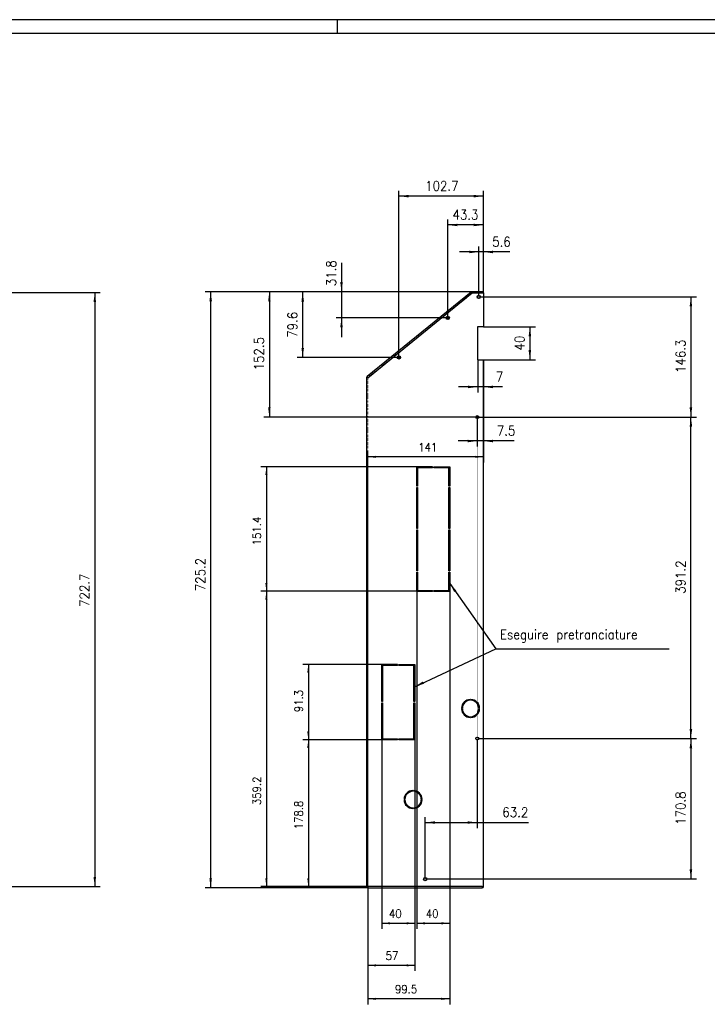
# Model space of a CAD drawing. Header units: inches. Extents: x -1375 to -186, y -85 to 756.
# Tile 9 of 20: x -932 to -681, y 396 to 756. Entities that reach past the tile are written whole.
import ezdxf

# ---------------------------------------------------------------- set-up
doc = ezdxf.new("R2010")
doc.units = ezdxf.units.IN
doc.linetypes.add('DOT_CENTER', pattern=[14, 12, -1, 0, -1])
doc.linetypes.add('DOTTED', pattern=[1, 0, -1])
doc.layers.add('1', color=7, linetype='Continuous')
doc.styles.add('CONVERTER_11', font='txt.shx', dxfattribs={"width": 0.9})
doc.dimstyles.new('ME10_DIM_256', dxfattribs={"dimtxt": 11.666667, "dimasz": 11.666667, "dimexe": 6.666667, "dimexo": 0, "dimgap": 6.666667, "dimtad": 1, "dimdec": 1, "dimdsep": 46, "dimtxsty": 'CONVERTER_11', "dimsah": 1, "dimcen": 0.09, "dimclrd": 2, "dimclre": 2, "dimclrt": 7, "dimadec": 0, "dimazin": 0, "dimtfac": 1, "dimtdec": 4, "dimtix": 1, "dimtmove": 0, "dimatfit": 3, "dimfxl": 1, "dimtolj": 1, "dimtzin": 0, "dimarcsym": 0})
doc.dimstyles.new('ME10_DIM_257', dxfattribs={"dimtxt": 11.666667, "dimasz": 11.666667, "dimexe": 6.666667, "dimexo": 0, "dimgap": 6.666667, "dimtad": 1, "dimdec": 1, "dimdsep": 46, "dimtxsty": 'CONVERTER_11', "dimsah": 1, "dimcen": 0.09, "dimclrd": 2, "dimclre": 2, "dimclrt": 7, "dimadec": 0, "dimazin": 0, "dimtfac": 1, "dimtdec": 4, "dimtix": 1, "dimtmove": 0, "dimatfit": 3, "dimfxl": 1, "dimtolj": 1, "dimtzin": 0, "dimarcsym": 0})
doc.dimstyles.new('ME10_DIM_258', dxfattribs={"dimtxt": 11.666667, "dimasz": 11.666667, "dimexe": 6.666667, "dimexo": 0, "dimgap": 6.666667, "dimtad": 1, "dimdec": 1, "dimdsep": 46, "dimtxsty": 'CONVERTER_11', "dimsah": 1, "dimcen": 0.09, "dimclrd": 2, "dimclre": 2, "dimclrt": 7, "dimadec": 0, "dimazin": 0, "dimtfac": 1, "dimtdec": 4, "dimtix": 1, "dimtmove": 0, "dimatfit": 3, "dimfxl": 1, "dimtolj": 1, "dimtzin": 0, "dimarcsym": 0})
doc.dimstyles.new('ME10_DIM_259', dxfattribs={"dimtxt": 11.666667, "dimasz": 11.666667, "dimexe": 6.666667, "dimexo": 0, "dimgap": 6.666667, "dimtad": 1, "dimdec": 1, "dimdsep": 46, "dimtxsty": 'CONVERTER_11', "dimsah": 1, "dimcen": 0.09, "dimclrd": 2, "dimclre": 2, "dimclrt": 7, "dimadec": 0, "dimazin": 0, "dimtfac": 1, "dimtdec": 4, "dimtix": 1, "dimtmove": 0, "dimatfit": 3, "dimfxl": 1, "dimtolj": 1, "dimtzin": 0, "dimarcsym": 0})
doc.dimstyles.new('ME10_DIM_260', dxfattribs={"dimtxt": 11.666667, "dimasz": 11.666667, "dimexe": 6.666667, "dimexo": 0, "dimgap": 6.666667, "dimtad": 1, "dimdec": 1, "dimdsep": 46, "dimtxsty": 'CONVERTER_11', "dimsah": 1, "dimcen": 0.09, "dimclrd": 2, "dimclre": 2, "dimclrt": 7, "dimadec": 0, "dimazin": 0, "dimtfac": 1, "dimtdec": 4, "dimtix": 1, "dimtmove": 0, "dimatfit": 3, "dimfxl": 1, "dimtolj": 1, "dimtzin": 0, "dimarcsym": 0})
doc.dimstyles.new('ME10_DIM_261', dxfattribs={"dimtxt": 11.666667, "dimasz": 11.666667, "dimexe": 6.666667, "dimexo": 0, "dimgap": 6.666667, "dimtad": 1, "dimdec": 1, "dimdsep": 46, "dimtxsty": 'CONVERTER_11', "dimsah": 1, "dimcen": 0.09, "dimclrd": 2, "dimclre": 2, "dimclrt": 7, "dimadec": 0, "dimazin": 0, "dimtfac": 1, "dimtdec": 4, "dimtix": 1, "dimtmove": 0, "dimatfit": 3, "dimfxl": 1, "dimtolj": 1, "dimtzin": 0, "dimarcsym": 0})
doc.dimstyles.new('ME10_DIM_262', dxfattribs={"dimtxt": 11.666667, "dimasz": 11.666667, "dimexe": 6.666667, "dimexo": 0, "dimgap": 6.666667, "dimtad": 1, "dimdec": 1, "dimdsep": 46, "dimtxsty": 'CONVERTER_11', "dimsah": 1, "dimcen": 0.09, "dimclrd": 2, "dimclre": 2, "dimclrt": 7, "dimadec": 0, "dimazin": 0, "dimtfac": 1, "dimtdec": 4, "dimtix": 1, "dimtmove": 0, "dimatfit": 3, "dimfxl": 1, "dimtolj": 1, "dimtzin": 0, "dimarcsym": 0})
doc.dimstyles.new('ME10_DIM_263', dxfattribs={"dimtxt": 11.666667, "dimasz": 11.666667, "dimexe": 6.666667, "dimexo": 0, "dimgap": 6.666667, "dimtad": 1, "dimdec": 1, "dimdsep": 46, "dimtxsty": 'CONVERTER_11', "dimsah": 1, "dimcen": 0.09, "dimclrd": 2, "dimclre": 2, "dimclrt": 7, "dimadec": 0, "dimazin": 0, "dimtfac": 1, "dimtdec": 4, "dimtix": 1, "dimtmove": 0, "dimatfit": 3, "dimfxl": 1, "dimtolj": 1, "dimtzin": 0, "dimarcsym": 0})
doc.dimstyles.new('ME10_DIM_264', dxfattribs={"dimtxt": 10, "dimasz": 10, "dimexe": 6.666667, "dimexo": 0, "dimgap": 6.666667, "dimtad": 1, "dimdec": 1, "dimdsep": 46, "dimtxsty": 'CONVERTER_11', "dimsah": 1, "dimcen": 0.09, "dimclrd": 2, "dimclre": 2, "dimclrt": 2, "dimadec": 0, "dimazin": 0, "dimtfac": 1, "dimtdec": 4, "dimtix": 1, "dimtmove": 0, "dimatfit": 3, "dimfxl": 1, "dimtolj": 1, "dimtzin": 0, "dimarcsym": 0})
doc.dimstyles.new('ME10_DIM_265', dxfattribs={"dimtxt": 10, "dimasz": 10, "dimexe": 6.666667, "dimexo": 0, "dimgap": 6.666667, "dimtad": 1, "dimdec": 1, "dimdsep": 46, "dimtxsty": 'CONVERTER_11', "dimsah": 1, "dimcen": 0.09, "dimclrd": 2, "dimclre": 2, "dimclrt": 2, "dimadec": 0, "dimazin": 0, "dimtfac": 1, "dimtdec": 4, "dimtix": 1, "dimtmove": 0, "dimatfit": 3, "dimfxl": 1, "dimtolj": 1, "dimtzin": 0, "dimarcsym": 0})
doc.dimstyles.new('ME10_DIM_266', dxfattribs={"dimtxt": 10, "dimasz": 10, "dimexe": 6.666667, "dimexo": 0, "dimgap": 6.666667, "dimtad": 1, "dimdec": 1, "dimdsep": 46, "dimtxsty": 'CONVERTER_11', "dimsah": 1, "dimcen": 0.09, "dimclrd": 2, "dimclre": 2, "dimclrt": 2, "dimadec": 0, "dimazin": 0, "dimtfac": 1, "dimtdec": 4, "dimtix": 1, "dimtmove": 0, "dimatfit": 3, "dimfxl": 1, "dimtolj": 1, "dimtzin": 0, "dimarcsym": 0})
doc.dimstyles.new('ME10_DIM_267', dxfattribs={"dimtxt": 10, "dimasz": 10, "dimexe": 6.666667, "dimexo": 0, "dimgap": 6.666667, "dimtad": 1, "dimdec": 1, "dimdsep": 46, "dimtxsty": 'CONVERTER_11', "dimsah": 1, "dimcen": 0.09, "dimclrd": 2, "dimclre": 2, "dimclrt": 2, "dimadec": 0, "dimazin": 0, "dimtfac": 1, "dimtdec": 4, "dimtix": 1, "dimtmove": 0, "dimatfit": 3, "dimfxl": 1, "dimtolj": 1, "dimtzin": 0, "dimarcsym": 0})
doc.dimstyles.new('ME10_DIM_268', dxfattribs={"dimtxt": 10, "dimasz": 10, "dimexe": 6.666667, "dimexo": 0, "dimgap": 6.666667, "dimtad": 1, "dimdec": 1, "dimdsep": 46, "dimtxsty": 'CONVERTER_11', "dimsah": 1, "dimcen": 0.09, "dimclrd": 2, "dimclre": 2, "dimclrt": 2, "dimadec": 0, "dimazin": 0, "dimtfac": 1, "dimtdec": 4, "dimtix": 1, "dimtmove": 0, "dimatfit": 3, "dimfxl": 1, "dimtolj": 1, "dimtzin": 0, "dimarcsym": 0})
doc.dimstyles.new('ME10_DIM_269', dxfattribs={"dimtxt": 10, "dimasz": 10, "dimexe": 6.666667, "dimexo": 0, "dimgap": 6.666667, "dimtad": 1, "dimdec": 1, "dimdsep": 46, "dimtxsty": 'CONVERTER_11', "dimsah": 1, "dimcen": 0.09, "dimclrd": 2, "dimclre": 2, "dimclrt": 2, "dimadec": 0, "dimazin": 0, "dimtfac": 1, "dimtdec": 4, "dimtix": 1, "dimtmove": 0, "dimatfit": 3, "dimfxl": 1, "dimtolj": 1, "dimtzin": 0, "dimarcsym": 0})
doc.dimstyles.new('ME10_DIM_270', dxfattribs={"dimtxt": 10, "dimasz": 10, "dimexe": 6.666667, "dimexo": 0, "dimgap": 6.666667, "dimtad": 1, "dimdec": 1, "dimdsep": 46, "dimtxsty": 'CONVERTER_11', "dimsah": 1, "dimcen": 0.09, "dimclrd": 2, "dimclre": 2, "dimclrt": 2, "dimadec": 0, "dimazin": 0, "dimtfac": 1, "dimtdec": 4, "dimtix": 1, "dimtmove": 0, "dimatfit": 3, "dimfxl": 1, "dimtolj": 1, "dimtzin": 0, "dimarcsym": 0})
doc.dimstyles.new('ME10_DIM_271', dxfattribs={"dimtxt": 10, "dimasz": 10, "dimexe": 6.666667, "dimexo": 0, "dimgap": 6.666667, "dimtad": 1, "dimdec": 1, "dimdsep": 46, "dimtxsty": 'CONVERTER_11', "dimsah": 1, "dimcen": 0.09, "dimclrd": 2, "dimclre": 2, "dimclrt": 2, "dimadec": 0, "dimazin": 0, "dimtfac": 1, "dimtdec": 4, "dimtix": 1, "dimtmove": 0, "dimatfit": 3, "dimfxl": 1, "dimtolj": 1, "dimtzin": 0, "dimarcsym": 0})
doc.dimstyles.new('ME10_DIM_272', dxfattribs={"dimtxt": 10, "dimasz": 10, "dimexe": 6.666667, "dimexo": 0, "dimgap": 6.666667, "dimtad": 1, "dimdec": 0, "dimdsep": 46, "dimtxsty": 'CONVERTER_11', "dimsah": 1, "dimcen": 0.09, "dimclrd": 2, "dimclre": 2, "dimclrt": 2, "dimadec": 0, "dimazin": 0, "dimtfac": 1, "dimtdec": 4, "dimtix": 1, "dimtmove": 0, "dimatfit": 3, "dimfxl": 1, "dimtolj": 1, "dimtzin": 0, "dimarcsym": 0})
doc.dimstyles.new('ME10_DIM_273', dxfattribs={"dimtxt": 11.666667, "dimasz": 11.666667, "dimexe": 6.666667, "dimexo": 0, "dimgap": 6.666667, "dimtad": 1, "dimdec": 1, "dimdsep": 46, "dimtxsty": 'CONVERTER_11', "dimsah": 1, "dimcen": 0.09, "dimclrd": 2, "dimclre": 2, "dimclrt": 7, "dimadec": 0, "dimazin": 0, "dimtfac": 1, "dimtdec": 4, "dimtix": 1, "dimtmove": 0, "dimatfit": 3, "dimfxl": 1, "dimtolj": 1, "dimtzin": 0, "dimarcsym": 0})
doc.dimstyles.new('ME10_DIM_274', dxfattribs={"dimtxt": 11.666667, "dimasz": 11.666667, "dimexe": 6.666667, "dimexo": 0, "dimgap": 6.666667, "dimtad": 1, "dimdec": 1, "dimdsep": 46, "dimtxsty": 'CONVERTER_11', "dimsah": 1, "dimcen": 0.09, "dimclrd": 2, "dimclre": 2, "dimclrt": 7, "dimadec": 0, "dimazin": 0, "dimtfac": 1, "dimtdec": 4, "dimtix": 1, "dimtmove": 0, "dimatfit": 3, "dimfxl": 1, "dimtolj": 1, "dimtzin": 0, "dimarcsym": 0})
doc.dimstyles.new('ME10_DIM_275', dxfattribs={"dimtxt": 11.666667, "dimasz": 11.666667, "dimexe": 6.666667, "dimexo": 0, "dimgap": 6.666667, "dimtad": 1, "dimdec": 1, "dimdsep": 46, "dimtxsty": 'CONVERTER_11', "dimsah": 1, "dimcen": 0.09, "dimclrd": 2, "dimclre": 2, "dimclrt": 7, "dimadec": 0, "dimazin": 0, "dimtfac": 1, "dimtdec": 4, "dimtix": 1, "dimtmove": 0, "dimatfit": 3, "dimfxl": 1, "dimtolj": 1, "dimtzin": 0, "dimarcsym": 0})
doc.dimstyles.new('ME10_DIM_276', dxfattribs={"dimtxt": 11.666667, "dimasz": 11.666667, "dimexe": 6.666667, "dimexo": 0, "dimgap": 6.666667, "dimtad": 1, "dimdec": 1, "dimdsep": 46, "dimtxsty": 'CONVERTER_11', "dimsah": 1, "dimcen": 0.09, "dimclrd": 2, "dimclre": 2, "dimclrt": 7, "dimadec": 0, "dimazin": 0, "dimtfac": 1, "dimtdec": 4, "dimtix": 1, "dimtmove": 0, "dimatfit": 3, "dimfxl": 1, "dimtolj": 1, "dimtzin": 0, "dimarcsym": 0})
doc.dimstyles.new('ME10_DIM_277', dxfattribs={"dimtxt": 11.666667, "dimasz": 11.666667, "dimexe": 6.666667, "dimexo": 0, "dimgap": 6.666667, "dimtad": 1, "dimdec": 1, "dimdsep": 46, "dimtxsty": 'CONVERTER_11', "dimsah": 1, "dimcen": 0.09, "dimclrd": 2, "dimclre": 2, "dimclrt": 7, "dimadec": 0, "dimazin": 0, "dimtfac": 1, "dimtdec": 4, "dimtix": 1, "dimtmove": 0, "dimatfit": 3, "dimfxl": 1, "dimtolj": 1, "dimtzin": 0, "dimarcsym": 0})
doc.dimstyles.new('ME10_DIM_278', dxfattribs={"dimtxt": 11.666667, "dimasz": 11.666667, "dimexe": 6.666667, "dimexo": 0, "dimgap": 6.666667, "dimtad": 1, "dimdec": 1, "dimdsep": 46, "dimtxsty": 'CONVERTER_11', "dimsah": 1, "dimcen": 0.09, "dimclrd": 2, "dimclre": 2, "dimclrt": 7, "dimadec": 0, "dimazin": 0, "dimtfac": 1, "dimtdec": 4, "dimtix": 1, "dimtmove": 0, "dimatfit": 3, "dimfxl": 1, "dimtolj": 1, "dimtzin": 0, "dimarcsym": 0})
doc.dimstyles.new('ME10_DIM_56', dxfattribs={"dimtxt": 11.666667, "dimasz": 11.666667, "dimexe": 6.666667, "dimexo": 0, "dimgap": 6.666667, "dimtad": 1, "dimdec": 1, "dimdsep": 46, "dimtxsty": 'CONVERTER_11', "dimsah": 1, "dimcen": 0.09, "dimclrd": 2, "dimclre": 2, "dimclrt": 7, "dimadec": 0, "dimazin": 0, "dimtfac": 1, "dimtdec": 4, "dimtix": 1, "dimtmove": 0, "dimatfit": 3, "dimfxl": 1, "dimtolj": 1, "dimtzin": 0, "dimarcsym": 0})
doc.dimstyles.get("Standard").update_dxf_attribs({"dimtxt": 0.18, "dimasz": 0.18, "dimexe": 0.18, "dimexo": 0.0625, "dimgap": 0.09, "dimtad": 0, "dimtih": 1, "dimtoh": 1, "dimdec": 4, "dimzin": 0, "dimdsep": 46, "dimtxsty": 'Standard', "dimcen": 0.09, "dimadec": 0, "dimazin": 0, "dimtfac": 1, "dimtdec": 4, "dimtofl": 0, "dimtmove": 0, "dimatfit": 3, "dimfxl": 1, "dimtolj": 1, "dimtzin": 0, "dimarcsym": 0})

# ---------------------------------------------------------------- blocks, each defined once
blk = doc.blocks.new('*D73')
at = {"layer": '1', "color": 2, "linetype": 'Continuous'}
for p, q in [((-3212.9, 2186.9), (-3009, 2186.9)), ((-3015.6, 2186.9), (-3015.6, 1464.2)), ((-3211, 1464.2), (-3009, 1464.2))]:
    blk.add_line(p, q, dxfattribs=at)
at = {"layer": '1', "color": 2}
for points in [[(-3014.1, 2175.2), (-3017.2, 2175.2), (-3015.6, 2186.9)], [(-3017.2, 1475.8), (-3014.1, 1475.8), (-3015.6, 1464.2)]]:
    blk.add_solid(points, dxfattribs=at)
at = {"layer": '1', "color": 7, "insert": (-3022.3, 1804.4), "char_height": 11.67, "attachment_point": 7, "rotation": 90, "line_spacing_factor": 0.60024, "style": 'CONVERTER_11'}
blk.add_mtext('722.7', dxfattribs=at)
blk = doc.blocks.new('213223A-27A_cassaforma__18', base_point=(-2685.1, 1462.7))
at = {"color": 7, "linetype": 'Continuous'}
for p, q in [((-2558, 2187.2), (-2684.6, 2084.7)), ((-2683.6, 2083.2), (-2556.6, 2186.4)), ((-2557.5, 2187.6), (-2558, 2187.2)), ((-2557.3, 2186.4), (-2558, 2187.2)), ((-2557.3, 2186.4), (-2556.9, 2186.8)), ((-2557, 2186.1), (-2557.3, 2186.4)), ((-2557, 2186.1), (-2557, 2186.1)), ((-2556.1, 2187.9), (-2556.6, 2187.9)), ((-2556.6, 2186.9), (-2556.1, 2186.9)), ((-2556.6, 2186.4), (-2556.1, 2186.4)), ((-2543.1, 2187.9), (-2556.1, 2187.9)), ((-2556.1, 2186.9), (-2556.1, 2187.9)), ((-2556.1, 2186.4), (-2556.1, 2186.9)), ((-2556.1, 2186.4), (-2543.1, 2186.4)), ((-2543.1, 2186.4), (-2543.1, 2187.9)), ((-2543.1, 2186.4), (-2543.1, 2145.1)), ((-2543.1, 2145.1), (-2550.1, 2145.1)), ((-2550.1, 2145.1), (-2550.1, 2105.1)), ((-2550.1, 2105.1), (-2543.1, 2105.1)), ((-2543.1, 1464.2), (-2543.1, 2105.1)), ((-2684, 2083.9), (-2684.6, 2084.7)), ((-2685.1, 2083.5), (-2685.1, 2083.2)), ((-2685.1, 2083.2), (-2685.1, 1464.2)), ((-2684.1, 2083.2), (-2685.1, 2083.2)), ((-2684.1, 2083.5), (-2684.1, 2083.2)), ((-2683.6, 2083.2), (-2684.1, 2083.2)), ((-2683.6, 2083.5), (-2684, 2083.9)), ((-2683.4, 2083.5), (-2683.6, 2083.5)), ((-2624.1, 1951.3), (-2624.1, 1974.8)), ((-2624.1, 1974.8), (-2604.9, 1974.8)), ((-2623.1, 1973.8), (-2623.1, 1951.3)), ((-2604.9, 1973.8), (-2623.1, 1973.8)), ((-2604.9, 1974.8), (-2604.9, 1973.8)), ((-2603.4, 1973.8), (-2603.4, 1974.8)), ((-2603.4, 1974.8), (-2584.1, 1974.8)), ((-2585.1, 1973.8), (-2603.4, 1973.8)), ((-2585.1, 1951.3), (-2585.1, 1973.8)), ((-2584.1, 1974.8), (-2584.1, 1951.3)), ((-2623.1, 1951.3), (-2624.1, 1951.3)), ((-2624.1, 1899.8), (-2624.1, 1949.8)), ((-2624.1, 1949.8), (-2623.1, 1949.8)), ((-2623.1, 1949.8), (-2623.1, 1899.8)), ((-2584.1, 1951.3), (-2585.1, 1951.3)), ((-2585.1, 1899.8), (-2585.1, 1949.8)), ((-2585.1, 1949.8), (-2584.1, 1949.8)), ((-2584.1, 1949.8), (-2584.1, 1899.8)), ((-2623.1, 1899.8), (-2624.1, 1899.8)), ((-2624.1, 1848.3), (-2624.1, 1898.3)), ((-2624.1, 1898.3), (-2623.1, 1898.3)), ((-2623.1, 1898.3), (-2623.1, 1848.3)), ((-2584.1, 1899.8), (-2585.1, 1899.8)), ((-2585.1, 1898.3), (-2584.1, 1898.3)), ((-2585.1, 1848.3), (-2585.1, 1898.3)), ((-2584.1, 1898.3), (-2584.1, 1848.3)), ((-2623.1, 1848.3), (-2624.1, 1848.3)), ((-2624.1, 1846.8), (-2623.1, 1846.8)), ((-2624.1, 1823.4), (-2624.1, 1846.8)), ((-2623.1, 1846.8), (-2623.1, 1824.4)), ((-2584.1, 1848.3), (-2585.1, 1848.3)), ((-2585.1, 1824.4), (-2585.1, 1846.8)), ((-2585.1, 1846.8), (-2584.1, 1846.8)), ((-2584.1, 1846.8), (-2584.1, 1823.4)), ((-2604.9, 1823.4), (-2624.1, 1823.4)), ((-2623.1, 1824.4), (-2604.9, 1824.4)), ((-2604.9, 1824.4), (-2604.9, 1823.4)), ((-2603.4, 1823.4), (-2603.4, 1824.4)), ((-2603.4, 1824.4), (-2585.1, 1824.4)), ((-2584.1, 1823.4), (-2603.4, 1823.4)), ((-2666.6, 1689.3), (-2666.6, 1734.3)), ((-2666.6, 1734.3), (-2647.4, 1734.3)), ((-2647.4, 1733.3), (-2665.6, 1733.3)), ((-2665.6, 1733.3), (-2665.6, 1689.3)), ((-2647.4, 1734.3), (-2647.4, 1733.3)), ((-2645.9, 1733.3), (-2645.9, 1734.3)), ((-2645.9, 1734.3), (-2626.6, 1734.3)), ((-2627.6, 1733.3), (-2645.9, 1733.3)), ((-2627.6, 1689.3), (-2627.6, 1733.3)), ((-2626.6, 1734.3), (-2626.6, 1689.3)), ((-2665.6, 1689.3), (-2666.6, 1689.3)), ((-2626.6, 1689.3), (-2627.6, 1689.3)), ((-2559.2, 1691.9), (-2559.2, 1690.9)), ((-2558.2, 1690.9), (-2558.2, 1691.9)), ((-2666.6, 1687.8), (-2665.6, 1687.8)), ((-2666.6, 1642.9), (-2666.6, 1687.8)), ((-2665.6, 1687.8), (-2665.6, 1643.9)), ((-2627.6, 1643.9), (-2627.6, 1687.8)), ((-2627.6, 1687.8), (-2626.6, 1687.8)), ((-2626.6, 1687.8), (-2626.6, 1642.9)), ((-2568.7, 1681.4), (-2569.7, 1681.4)), ((-2569.7, 1680.4), (-2568.7, 1680.4)), ((-2547.7, 1681.4), (-2548.7, 1681.4)), ((-2548.7, 1680.4), (-2547.7, 1680.4)), ((-2559.2, 1671), (-2559.2, 1670)), ((-2558.2, 1670), (-2558.2, 1671)), ((-2647.4, 1642.9), (-2666.6, 1642.9)), ((-2665.6, 1643.9), (-2647.4, 1643.9)), ((-2647.4, 1643.9), (-2647.4, 1642.9)), ((-2645.9, 1642.9), (-2645.9, 1643.9)), ((-2645.9, 1643.9), (-2627.6, 1643.9)), ((-2626.6, 1642.9), (-2645.9, 1642.9)), ((-2638.6, 1570.6), (-2639.6, 1570.6)), ((-2639.6, 1569.6), (-2638.6, 1569.6)), ((-2629.1, 1581.1), (-2629.1, 1580.1)), ((-2628.1, 1580.1), (-2628.1, 1581.1)), ((-2617.7, 1570.6), (-2618.7, 1570.6)), ((-2618.7, 1569.6), (-2617.7, 1569.6)), ((-2629.1, 1560.1), (-2629.1, 1559.1)), ((-2628.1, 1559.1), (-2628.1, 1560.1)), ((-2685.1, 1464.2), (-2684.1, 1464.2)), ((-2684.1, 1464.2), (-2683.6, 1464.2)), ((-2544.6, 1464.2), (-2683.6, 1464.2)), ((-2683.6, 1464.2), (-2683.6, 1463.7)), ((-2683.6, 1463.7), (-2683.6, 1462.7)), ((-2683.6, 1462.7), (-2544.6, 1462.7)), ((-2544.6, 1464.2), (-2544.6, 1463.7)), ((-2544.6, 1464.2), (-2544.1, 1464.2)), ((-2544.6, 1463.7), (-2544.6, 1462.7)), ((-2544.1, 1464.2), (-2543.1, 1464.2))]:
    blk.add_line(p, q, dxfattribs=at)
at = {"color": 3, "linetype": 'DOTTED'}
for p, q in [((-2683.6, 2083.5), (-2557, 2186.1)), ((-2683.6, 1464.2), (-2683.6, 2083.2))]:
    blk.add_line(p, q, dxfattribs=at)
at = {"color": 7, "linetype": 'Continuous'}
for centre, radius in [((-2548.8, 2181.6), 2), ((-2548.8, 2181.6), 1.75), ((-2586.4, 2156.1), 2), ((-2586.4, 2156.1), 1.75), ((-2645.9, 2108), 2), ((-2645.9, 2108), 1.75), ((-2550.6, 2035.4), 1.75), ((-2550.6, 1644.2), 1.75), ((-2613.8, 1473.4), 2), ((-2613.8, 1473.4), 1.75)]:
    blk.add_circle(centre, radius, dxfattribs=at)
for centre, radius, start, end in [((-2556.6, 2186.4), 1.5, 90.0306, 129.0037), ((-2556.6, 2186.4), 0.5, 90, 129.0037), ((-2683.6, 2083.5), 1.5, 129.0037, 180), ((-2683.6, 2083.5), 0.5, 129.0037, 180), ((-2558.7, 1680.9), 11, 92.6053, 177.3947), ((-2558.7, 1680.9), 10, 92.866, 177.134), ((-2558.7, 1680.9), 11, 2.6053, 87.3947), ((-2558.7, 1680.9), 10, 2.866, 87.134), ((-2558.7, 1680.9), 11, 182.6053, 267.3947), ((-2558.7, 1680.9), 10, 182.866, 267.134), ((-2558.7, 1680.9), 11, 272.6053, 357.3947), ((-2558.7, 1680.9), 10, 272.866, 357.134), ((-2628.6, 1570.1), 11, 92.6053, 177.3947), ((-2628.6, 1570.1), 11, 182.6053, 267.3947), ((-2628.6, 1570.1), 10, 92.866, 177.134), ((-2628.6, 1570.1), 10, 182.866, 267.134), ((-2628.6, 1570.1), 11, 2.6053, 87.3947), ((-2628.6, 1570.1), 10, 2.866, 87.134), ((-2628.6, 1570.1), 11, 272.6053, 357.3947), ((-2628.6, 1570.1), 10, 272.866, 357.134), ((-2683.6, 1464.2), 1.5, 180, 270), ((-2683.6, 1464.2), 0.5, 180, 270), ((-2544.6, 1464.2), 1.5, 270, 360), ((-2544.6, 1464.2), 0.5, 270, 0)]:
    blk.add_arc(centre, radius, start, end, dxfattribs=at)
at = {"layer": '1', "color": 30, "linetype": 'DOT_CENTER', "const_width": 0.25}
for points in [[(-2546.6, 2181.6), (-2551, 2181.6)], [(-2548.8, 2183.8), (-2548.8, 2179.4)], [(-2584.2, 2156.1), (-2588.6, 2156.1)], [(-2586.4, 2158.3), (-2586.4, 2153.9)], [(-2645.9, 2110.2), (-2645.9, 2105.8)], [(-2643.7, 2108), (-2648.1, 2108)], [(-2550.6, 2037.3), (-2550.6, 1646.1)], [(-2548.7, 2035.4), (-2552.6, 2035.4)], [(-2548.7, 1644.2), (-2552.6, 1644.2)], [(-2550.6, 1646.1), (-2550.6, 1642.2)], [(-2611.6, 1473.4), (-2616, 1473.4)], [(-2613.8, 1475.6), (-2613.8, 1471.2)]]:
    blk.add_lwpolyline(points, dxfattribs=at)
blk = doc.blocks.new('*D283')
at = {"layer": '1', "color": 2, "linetype": 'Continuous'}
for p, q in [((-2556.1, 2187.9), (-2881.4, 2187.9)), ((-2874.8, 2187.9), (-2874.8, 1462.7)), ((-2683.6, 1462.7), (-2881.4, 1462.7))]:
    blk.add_line(p, q, dxfattribs=at)
at = {"layer": '1', "color": 2}
for points in [[(-2873.2, 2176.2), (-2876.3, 2176.2), (-2874.8, 2187.9)], [(-2876.3, 1474.3), (-2873.2, 1474.3), (-2874.8, 1462.7)]]:
    blk.add_solid(points, dxfattribs=at)
at = {"layer": '1', "color": 7, "insert": (-2881.4, 1823.5), "char_height": 11.67, "attachment_point": 7, "rotation": 90, "line_spacing_factor": 0.60024, "style": 'CONVERTER_11'}
blk.add_mtext('725.2', dxfattribs=at)
blk = doc.blocks.new('*D284')
at = {"layer": '1', "color": 2, "linetype": 'Continuous'}
for p, q in [((-2557.5, 2187.6), (-2769.5, 2187.6)), ((-2762.9, 2187.6), (-2762.9, 2108)), ((-2643.7, 2108), (-2769.5, 2108))]:
    blk.add_line(p, q, dxfattribs=at)
at = {"layer": '1', "color": 2}
for points in [[(-2761.3, 2175.9), (-2764.4, 2175.9), (-2762.9, 2187.6)], [(-2764.4, 2119.6), (-2761.3, 2119.6), (-2762.9, 2108)]]:
    blk.add_solid(points, dxfattribs=at)
at = {"layer": '1', "color": 7, "insert": (-2769.5, 2131.9), "char_height": 11.67, "attachment_point": 7, "rotation": 90, "line_spacing_factor": 0.60024, "style": 'CONVERTER_11'}
blk.add_mtext('79.6', dxfattribs=at)
blk = doc.blocks.new('*D285')
at = {"layer": '1', "color": 2, "linetype": 'Continuous'}
for p, q in [((-2546.6, 2181.6), (-2284.2, 2181.6)), ((-2290.9, 2181.6), (-2290.9, 2035.4)), ((-2552.4, 2035.4), (-2284.2, 2035.4))]:
    blk.add_line(p, q, dxfattribs=at)
at = {"layer": '1', "color": 2}
for points in [[(-2289.3, 2170), (-2292.4, 2170), (-2290.9, 2181.6)], [(-2292.4, 2047.1), (-2289.3, 2047.1), (-2290.9, 2035.4)]]:
    blk.add_solid(points, dxfattribs=at)
at = {"layer": '1', "color": 7, "insert": (-2297.5, 2089.1), "char_height": 11.67, "attachment_point": 7, "rotation": 90, "line_spacing_factor": 0.60024, "style": 'CONVERTER_11'}
blk.add_mtext('146.3', dxfattribs=at)
blk = doc.blocks.new('*D286')
at = {"layer": '1', "color": 2, "linetype": 'Continuous'}
for p, q in [((-2715.7, 2222.9), (-2715.7, 2187.9)), ((-2556.1, 2187.9), (-2722.3, 2187.9)), ((-2715.7, 2187.9), (-2715.7, 2156.1)), ((-2584.2, 2156.1), (-2722.3, 2156.1)), ((-2715.7, 2156.1), (-2715.7, 2132.8))]:
    blk.add_line(p, q, dxfattribs=at)
at = {"layer": '1', "color": 2}
for points in [[(-2717.2, 2199.6), (-2714.1, 2199.6), (-2715.7, 2187.9)], [(-2714.1, 2144.5), (-2717.2, 2144.5), (-2715.7, 2156.1)]]:
    blk.add_solid(points, dxfattribs=at)
at = {"layer": '1', "color": 7, "insert": (-2722.3, 2194.6), "char_height": 11.67, "attachment_point": 7, "rotation": 90, "line_spacing_factor": 0.60024, "style": 'CONVERTER_11'}
blk.add_mtext('31.8', dxfattribs=at)
blk = doc.blocks.new('*D287')
at = {"layer": '1', "color": 2, "linetype": 'Continuous'}
for p, q in [((-2556.6, 2187.9), (-2810.1, 2187.9)), ((-2803.4, 2187.9), (-2803.4, 2035.4)), ((-2552.6, 2035.4), (-2810.1, 2035.4))]:
    blk.add_line(p, q, dxfattribs=at)
at = {"layer": '1', "color": 2}
for points in [[(-2801.9, 2176.2), (-2804.9, 2176.2), (-2803.4, 2187.9)], [(-2804.9, 2047.1), (-2801.9, 2047.1), (-2803.4, 2035.4)]]:
    blk.add_solid(points, dxfattribs=at)
at = {"layer": '1', "color": 7, "insert": (-2810.1, 2092.2), "char_height": 11.67, "attachment_point": 7, "rotation": 90, "line_spacing_factor": 0.60024, "style": 'CONVERTER_11'}
blk.add_mtext('152.5', dxfattribs=at)
blk = doc.blocks.new('*D288')
at = {"layer": '1', "color": 2, "linetype": 'Continuous'}
for p, q in [((-2645.9, 2110.2), (-2645.9, 2310.8)), ((-2543.1, 2304.2), (-2645.9, 2304.2)), ((-2543.1, 2186.4), (-2543.1, 2310.8))]:
    blk.add_line(p, q, dxfattribs=at)
at = {"layer": '1', "color": 2}
for points in [[(-2634.2, 2305.7), (-2634.2, 2302.6), (-2645.9, 2304.2)], [(-2554.8, 2302.6), (-2554.8, 2305.7), (-2543.1, 2304.2)]]:
    blk.add_solid(points, dxfattribs=at)
at = {"layer": '1', "color": 7, "insert": (-2613.9, 2310.8), "char_height": 11.67, "attachment_point": 7, "rotation": 0.0001, "line_spacing_factor": 0.60024, "style": 'CONVERTER_11'}
blk.add_mtext('102.7', dxfattribs=at)
blk = doc.blocks.new('*D289')
at = {"layer": '1', "color": 2, "linetype": 'Continuous'}
for p, q in [((-2586.4, 2158.3), (-2586.4, 2275.8)), ((-2543.1, 2269.1), (-2586.4, 2269.1)), ((-2543.1, 2187.9), (-2543.1, 2275.8))]:
    blk.add_line(p, q, dxfattribs=at)
at = {"layer": '1', "color": 2}
for points in [[(-2574.8, 2270.6), (-2574.8, 2267.6), (-2586.4, 2269.1)], [(-2554.8, 2267.6), (-2554.8, 2270.6), (-2543.1, 2269.1)]]:
    blk.add_solid(points, dxfattribs=at)
at = {"layer": '1', "color": 7, "insert": (-2580.7, 2275.8), "char_height": 11.67, "attachment_point": 7, "rotation": 0.0001, "line_spacing_factor": 0.60024, "style": 'CONVERTER_11'}
blk.add_mtext('43.3', dxfattribs=at)
blk = doc.blocks.new('*D290')
at = {"layer": '1', "color": 2, "linetype": 'Continuous'}
for p, q in [((-2548.8, 2183.8), (-2548.8, 2242.9)), ((-2543.1, 2187.9), (-2543.1, 2242.9)), ((-2548.8, 2236.3), (-2572.1, 2236.3)), ((-2543.1, 2236.3), (-2548.8, 2236.3)), ((-2511.2, 2236.3), (-2543.1, 2236.3))]:
    blk.add_line(p, q, dxfattribs=at)
at = {"layer": '1', "color": 2}
for points in [[(-2560.4, 2234.7), (-2560.4, 2237.8), (-2548.8, 2236.3)], [(-2531.5, 2237.8), (-2531.5, 2234.7), (-2543.1, 2236.3)]]:
    blk.add_solid(points, dxfattribs=at)
at = {"layer": '1', "color": 7, "insert": (-2532.5, 2242.9), "char_height": 11.67, "attachment_point": 7, "rotation": 0.0001, "line_spacing_factor": 0.60024, "style": 'CONVERTER_11'}
blk.add_mtext('5.6', dxfattribs=at)
blk = doc.blocks.new('*D291')
at = {"layer": '1', "color": 2, "linetype": 'Continuous'}
for p, q in [((-2666.6, 1642.9), (-2762.7, 1642.9)), ((-2756, 1642.9), (-2756, 1464.2)), ((-2683.6, 1464.2), (-2762.7, 1464.2))]:
    blk.add_line(p, q, dxfattribs=at)
at = {"layer": '1', "color": 2}
for points in [[(-2754.7, 1632.9), (-2757.3, 1632.9), (-2756, 1642.9)], [(-2757.3, 1474.2), (-2754.7, 1474.2), (-2756, 1464.2)]]:
    blk.add_solid(points, dxfattribs=at)
at = {"layer": '1', "color": 2, "insert": (-2762.7, 1533.9), "char_height": 10, "attachment_point": 7, "rotation": 90, "line_spacing_factor": 0.60024, "style": 'CONVERTER_11'}
blk.add_mtext('178.8', dxfattribs=at)
blk = doc.blocks.new('*D292')
at = {"layer": '1', "color": 2, "linetype": 'Continuous'}
for p, q in [((-2647.4, 1734.3), (-2762.7, 1734.3)), ((-2756, 1734.3), (-2756, 1642.9)), ((-2647.4, 1642.9), (-2762.7, 1642.9))]:
    blk.add_line(p, q, dxfattribs=at)
at = {"layer": '1', "color": 2}
for points in [[(-2754.7, 1724.3), (-2757.3, 1724.3), (-2756, 1734.3)], [(-2757.3, 1652.9), (-2754.7, 1652.9), (-2756, 1642.9)]]:
    blk.add_solid(points, dxfattribs=at)
at = {"layer": '1', "color": 2, "insert": (-2762.7, 1676.4), "char_height": 10, "attachment_point": 7, "rotation": 90, "line_spacing_factor": 0.60024, "style": 'CONVERTER_11'}
blk.add_mtext('91.3', dxfattribs=at)
blk = doc.blocks.new('*D293')
at = {"layer": '1', "color": 2, "linetype": 'Continuous'}
for p, q in [((-2624.1, 1823.4), (-2813.6, 1823.4)), ((-2807, 1823.4), (-2807, 1464.2)), ((-2683.6, 1464.2), (-2813.6, 1464.2))]:
    blk.add_line(p, q, dxfattribs=at)
at = {"layer": '1', "color": 2}
for points in [[(-2805.6, 1813.4), (-2808.3, 1813.4), (-2807, 1823.4)], [(-2808.3, 1474.2), (-2805.6, 1474.2), (-2807, 1464.2)]]:
    blk.add_solid(points, dxfattribs=at)
at = {"layer": '1', "color": 2, "insert": (-2813.6, 1563.3), "char_height": 10, "attachment_point": 7, "rotation": 90, "line_spacing_factor": 0.60024, "style": 'CONVERTER_11'}
blk.add_mtext('359.2', dxfattribs=at)
blk = doc.blocks.new('*D294')
at = {"layer": '1', "color": 2, "linetype": 'Continuous'}
for p, q in [((-2604.9, 1974.8), (-2813.6, 1974.8)), ((-2807, 1974.8), (-2807, 1823.4)), ((-2604.9, 1823.4), (-2813.6, 1823.4))]:
    blk.add_line(p, q, dxfattribs=at)
at = {"layer": '1', "color": 2}
for points in [[(-2805.6, 1964.8), (-2808.3, 1964.8), (-2807, 1974.8)], [(-2808.3, 1833.4), (-2805.6, 1833.4), (-2807, 1823.4)]]:
    blk.add_solid(points, dxfattribs=at)
at = {"layer": '1', "color": 2, "insert": (-2813.6, 1879.4), "char_height": 10, "attachment_point": 7, "rotation": 90, "line_spacing_factor": 0.60024, "style": 'CONVERTER_11'}
blk.add_mtext('151.4', dxfattribs=at)
blk = doc.blocks.new('*D295')
at = {"layer": '1', "color": 2, "linetype": 'Continuous'}
for p, q in [((-2626.6, 1687.8), (-2626.6, 1361.7)), ((-2683.6, 1464.2), (-2683.6, 1361.7)), ((-2626.6, 1368.3), (-2683.6, 1368.3))]:
    blk.add_line(p, q, dxfattribs=at)
at = {"layer": '1', "color": 2}
for points in [[(-2673.6, 1369.6), (-2673.6, 1367), (-2683.6, 1368.3)], [(-2636.6, 1367), (-2636.6, 1369.6), (-2626.6, 1368.3)]]:
    blk.add_solid(points, dxfattribs=at)
at = {"layer": '1', "color": 2, "insert": (-2662, 1375), "char_height": 10, "attachment_point": 7, "rotation": 0.0001, "line_spacing_factor": 0.60024, "style": 'CONVERTER_11'}
blk.add_mtext('57', dxfattribs=at)
blk = doc.blocks.new('*D296')
at = {"layer": '1', "color": 2, "linetype": 'Continuous'}
for p, q in [((-2666.6, 1642.9), (-2666.6, 1412.8)), ((-2626.6, 1642.9), (-2626.6, 1412.8)), ((-2666.6, 1419.5), (-2626.6, 1419.5))]:
    blk.add_line(p, q, dxfattribs=at)
at = {"layer": '1', "color": 2}
for points in [[(-2656.6, 1420.8), (-2656.6, 1418.2), (-2666.6, 1419.5)], [(-2636.6, 1418.2), (-2636.6, 1420.8), (-2626.6, 1419.5)]]:
    blk.add_solid(points, dxfattribs=at)
at = {"layer": '1', "color": 2, "insert": (-2657.9, 1426.2), "char_height": 10, "attachment_point": 7, "rotation": 0.0001, "line_spacing_factor": 0.60024, "style": 'CONVERTER_11'}
blk.add_mtext('40', dxfattribs=at)
blk = doc.blocks.new('*D297')
at = {"layer": '1', "color": 2, "linetype": 'Continuous'}
for p, q in [((-2584.1, 1846.8), (-2584.1, 1320.9)), ((-2683.6, 1464.2), (-2683.6, 1320.9)), ((-2584.1, 1327.6), (-2683.6, 1327.6))]:
    blk.add_line(p, q, dxfattribs=at)
at = {"layer": '1', "color": 2}
for points in [[(-2673.6, 1328.9), (-2673.6, 1326.3), (-2683.6, 1327.6)], [(-2594.1, 1326.3), (-2594.1, 1328.9), (-2584.1, 1327.6)]]:
    blk.add_solid(points, dxfattribs=at)
at = {"layer": '1', "color": 2, "insert": (-2650.6, 1334.3), "char_height": 10, "attachment_point": 7, "rotation": 0.0001, "line_spacing_factor": 0.60024, "style": 'CONVERTER_11'}
blk.add_mtext('99.5', dxfattribs=at)
blk = doc.blocks.new('*D298')
at = {"layer": '1', "color": 2, "linetype": 'Continuous'}
for p, q in [((-2624.1, 1846.8), (-2624.1, 1412.8)), ((-2584.1, 1846.8), (-2584.1, 1412.8)), ((-2624.1, 1419.5), (-2584.1, 1419.5))]:
    blk.add_line(p, q, dxfattribs=at)
at = {"layer": '1', "color": 2}
for points in [[(-2614.1, 1420.8), (-2614.1, 1418.2), (-2624.1, 1419.5)], [(-2594.1, 1418.2), (-2594.1, 1420.8), (-2584.1, 1419.5)]]:
    blk.add_solid(points, dxfattribs=at)
at = {"layer": '1', "color": 2, "insert": (-2613.1, 1426.2), "char_height": 10, "attachment_point": 7, "rotation": 0.0001, "line_spacing_factor": 0.60024, "style": 'CONVERTER_11'}
blk.add_mtext('40', dxfattribs=at)
blk = doc.blocks.new('*D299')
at = {"layer": '1', "color": 2, "linetype": 'Continuous'}
for p, q in [((-2543.1, 2105.1), (-2543.1, 1980.3)), ((-2683.6, 1464.2), (-2683.6, 1993.7)), ((-2543.1, 1987), (-2683.6, 1987))]:
    blk.add_line(p, q, dxfattribs=at)
at = {"layer": '1', "color": 2}
for points in [[(-2673.6, 1988.3), (-2673.6, 1985.7), (-2683.6, 1987)], [(-2553.1, 1985.7), (-2553.1, 1988.3), (-2543.1, 1987)]]:
    blk.add_solid(points, dxfattribs=at)
at = {"layer": '1', "color": 2, "insert": (-2622.4, 1993.7), "char_height": 10, "attachment_point": 7, "rotation": 0.0001, "line_spacing_factor": 0.60024, "style": 'CONVERTER_11'}
blk.add_mtext('141', dxfattribs=at)
blk = doc.blocks.new('*D300')
at = {"layer": '1', "color": 2, "linetype": 'Continuous'}
for p, q in [((-2543.1, 2105.1), (-2543.1, 1999.6)), ((-2550.6, 2037.3), (-2550.6, 1999.6)), ((-2550.6, 2006.3), (-2574, 2006.3)), ((-2543.1, 2006.3), (-2550.6, 2006.3)), ((-2505.6, 2006.3), (-2543.1, 2006.3))]:
    blk.add_line(p, q, dxfattribs=at)
at = {"layer": '1', "color": 2}
for points in [[(-2562.3, 2004.7), (-2562.3, 2007.8), (-2550.6, 2006.3)], [(-2531.5, 2007.8), (-2531.5, 2004.7), (-2543.1, 2006.3)]]:
    blk.add_solid(points, dxfattribs=at)
at = {"layer": '1', "color": 7, "insert": (-2526.9, 2013), "char_height": 11.67, "attachment_point": 7, "rotation": 0.0001, "line_spacing_factor": 0.60024, "style": 'CONVERTER_11'}
blk.add_mtext('7.5', dxfattribs=at)
blk = doc.blocks.new('*D301')
at = {"layer": '1', "color": 2, "linetype": 'Continuous'}
for p, q in [((-2548.7, 2035.4), (-2284.2, 2035.4)), ((-2290.9, 1644.2), (-2290.9, 2035.4)), ((-2548.7, 1644.2), (-2284.2, 1644.2))]:
    blk.add_line(p, q, dxfattribs=at)
at = {"layer": '1', "color": 2}
for points in [[(-2289.3, 2023.7), (-2292.4, 2023.7), (-2290.9, 2035.4)], [(-2292.4, 1655.8), (-2289.3, 1655.8), (-2290.9, 1644.2)]]:
    blk.add_solid(points, dxfattribs=at)
at = {"layer": '1', "color": 7, "insert": (-2297.5, 1820.4), "char_height": 11.67, "attachment_point": 7, "rotation": 90, "line_spacing_factor": 0.60024, "style": 'CONVERTER_11'}
blk.add_mtext('391.2', dxfattribs=at)
blk = doc.blocks.new('*D302')
at = {"layer": '1', "color": 2, "linetype": 'Continuous'}
for p, q in [((-2548.7, 1644.2), (-2284.2, 1644.2)), ((-2290.9, 1644.2), (-2290.9, 1473.4)), ((-2611.6, 1473.4), (-2284.2, 1473.4))]:
    blk.add_line(p, q, dxfattribs=at)
at = {"layer": '1', "color": 2}
for points in [[(-2289.3, 1632.5), (-2292.4, 1632.5), (-2290.9, 1644.2)], [(-2292.4, 1485.1), (-2289.3, 1485.1), (-2290.9, 1473.4)]]:
    blk.add_solid(points, dxfattribs=at)
at = {"layer": '1', "color": 7, "insert": (-2297.5, 1539.4), "char_height": 11.67, "attachment_point": 7, "rotation": 90, "line_spacing_factor": 0.60024, "style": 'CONVERTER_11'}
blk.add_mtext('170.8', dxfattribs=at)
blk = doc.blocks.new('*D303')
at = {"layer": '1', "color": 2, "linetype": 'Continuous'}
for p, q in [((-2550.6, 1642.2), (-2550.6, 1535.4)), ((-2613.8, 1475.6), (-2613.8, 1548.8)), ((-2613.8, 1542.1), (-2550.6, 1542.1)), ((-2550.6, 1542.1), (-2488.3, 1542.1))]:
    blk.add_line(p, q, dxfattribs=at)
at = {"layer": '1', "color": 2}
for points in [[(-2602.2, 1543.6), (-2602.2, 1540.6), (-2613.8, 1542.1)], [(-2562.3, 1540.6), (-2562.3, 1543.6), (-2550.6, 1542.1)]]:
    blk.add_solid(points, dxfattribs=at)
at = {"layer": '1', "color": 7, "insert": (-2520.1, 1548.8), "char_height": 11.67, "attachment_point": 7, "rotation": 0.0001, "line_spacing_factor": 0.60024, "style": 'CONVERTER_11'}
blk.add_mtext('63.2', dxfattribs=at)
blk = doc.blocks.new('*D304')
at = {"layer": '1', "color": 2, "linetype": 'Continuous'}
for p, q in [((-2543.1, 2145.1), (-2480, 2145.1)), ((-2486.7, 2145.1), (-2486.7, 2105.1)), ((-2543.1, 2105.1), (-2480, 2105.1))]:
    blk.add_line(p, q, dxfattribs=at)
at = {"layer": '1', "color": 2}
for points in [[(-2485.1, 2133.5), (-2488.2, 2133.5), (-2486.7, 2145.1)], [(-2488.2, 2116.8), (-2485.1, 2116.8), (-2486.7, 2105.1)]]:
    blk.add_solid(points, dxfattribs=at)
at = {"layer": '1', "color": 7, "insert": (-2493.3, 2116.4), "char_height": 11.67, "attachment_point": 7, "rotation": 90, "line_spacing_factor": 0.60024, "style": 'CONVERTER_11'}
blk.add_mtext('40', dxfattribs=at)
blk = doc.blocks.new('*D305')
at = {"layer": '1', "color": 2, "linetype": 'Continuous'}
for p, q in [((-2550.1, 2105.1), (-2550.1, 2065.4)), ((-2543.1, 2105.1), (-2543.1, 2065.4)), ((-2550.1, 2072.1), (-2573.5, 2072.1)), ((-2543.1, 2072.1), (-2550.1, 2072.1)), ((-2519.8, 2072.1), (-2543.1, 2072.1))]:
    blk.add_line(p, q, dxfattribs=at)
at = {"layer": '1', "color": 2}
for points in [[(-2561.8, 2070.5), (-2561.8, 2073.6), (-2550.1, 2072.1)], [(-2531.5, 2073.6), (-2531.5, 2070.5), (-2543.1, 2072.1)]]:
    blk.add_solid(points, dxfattribs=at)
at = {"layer": '1', "color": 7, "insert": (-2528, 2078.7), "char_height": 11.7, "attachment_point": 7, "rotation": 0.0001, "line_spacing_factor": 0.60024, "style": 'CONVERTER_11'}
blk.add_mtext('7', dxfattribs=at)
blk = doc.blocks.new('format_A0', base_point=(-780.67, 335.15))
at = {"layer": '1', "color": 2, "linetype": 'Continuous'}
blk.add_line((-186.17, 755.65), (-1375.17, 755.65), dxfattribs=at)
at = {"layer": '1', "color": 7, "linetype": 'Continuous'}
for p, q in [((-816.17, 750.65), (-816.17, 755.65)), ((-191.17, 750.65), (-1370.17, 750.65))]:
    blk.add_line(p, q, dxfattribs=at)
blk = doc.blocks.new('Anteriore1', base_point=(-3766.856, 1792.569))
at = {"layer": '1'}
dim = blk.add_linear_dim(base=(-3015.644, 2186.887), p1=(-3210.956, 1464.175), p2=(-3212.856, 2186.887), angle=90, dimstyle='ME10_DIM_56', dxfattribs=at)
dim.commit()
dim.dimension.update_dxf_attribs({"geometry": '*D73', "text_midpoint": (-3028.144, 1825.531), "text_rotation": 90})
blk = doc.blocks.new('Sinistra1', base_point=(-2620.22, 1792.57))
at = {"layer": '1', "color": 7}
for points in [[(-2576.18, 1824.43), (-2578.69, 1822.66), (-2584.15, 1833.09)], [(-2616.72, 1713.71), (-2615.42, 1710.92), (-2626.65, 1707.39)]]:
    blk.add_solid(points, dxfattribs=at)
blk.add_blockref('213223A-27A_cassaforma__18', (-2685.15, 1462.67))
at = {"layer": '1', "color": 7, "insert": (-2522.96, 1761.12), "char_height": 11.6667, "attachment_point": 7, "line_spacing_factor": 1.320528, "style": 'CONVERTER_11'}
blk.add_mtext('Eseguire pretranciature', dxfattribs=at)
at = {"layer": '1'}
for base, p1, p2, dimstyle, picture, middle in [((-2543.14, 2304.18), (-2645.88, 2110.17), (-2543.14, 2186.39), 'ME10_DIM_261', '*D288', (-2594.51, 2316.68)), ((-2543.14, 2269.11), (-2586.42, 2158.33), (-2543.14, 2187.89), 'ME10_DIM_262', '*D289', (-2564.78, 2281.61)), ((-2543.14, 2236.27), (-2548.76, 2183.84), (-2543.14, 2187.89), 'ME10_DIM_263', '*D290', (-2521.86, 2248.77)), ((-2543.14, 1987.01), (-2683.65, 1464.17), (-2543.14, 2105.14), 'ME10_DIM_272', '*D299', (-2613.39, 1998.68)), ((-2543.14, 2006.28), (-2550.64, 2037.31), (-2543.14, 2105.14), 'ME10_DIM_273', '*D300', (-2516.24, 2018.78)), ((-2543.14, 2072.07), (-2550.14, 2105.14), (-2543.14, 2105.14), 'ME10_DIM_278', '*D305', (-2524.5, 2084.57)), ((-2584.15, 1327.61), (-2683.65, 1464.17), (-2584.15, 1846.82), 'ME10_DIM_270', '*D297', (-2636.96, 1339.28)), ((-2624.15, 1419.5), (-2584.15, 1846.82), (-2624.15, 1846.82), 'ME10_DIM_271', '*D298', (-2605.63, 1431.17)), ((-2626.65, 1368.33), (-2683.65, 1464.17), (-2626.65, 1687.84), 'ME10_DIM_268', '*D295', (-2654.48, 1380)), ((-2666.65, 1419.5), (-2626.65, 1642.92), (-2666.65, 1642.92), 'ME10_DIM_269', '*D296', (-2650.39, 1431.17)), ((-2613.85, 1542.11), (-2550.64, 1642.25), (-2613.85, 1475.62), 'ME10_DIM_276', '*D303', (-2504.16, 1554.61))]:
    dim = blk.add_linear_dim(base=base, p1=p1, p2=p2, dimstyle=dimstyle, dxfattribs=at)
    dim.commit()
    dim.dimension.update_dxf_attribs({"geometry": picture, "text_midpoint": middle, "text_rotation": 0.00014})
for base, p1, p2, dimstyle, picture, middle in [((-2715.67, 2187.89), (-2584.22, 2156.13), (-2556.07, 2187.89), 'ME10_DIM_259', '*D286', (-2728.17, 2208.72)), ((-2874.77, 2187.89), (-2683.65, 1462.67), (-2556.07, 2187.89), 'ME10_DIM_256', '*D283', (-2887.27, 1844.64)), ((-2803.41, 2187.89), (-2552.56, 2035.39), (-2556.61, 2187.89), 'ME10_DIM_260', '*D287', (-2815.91, 2111.64)), ((-2762.85, 2187.55), (-2643.68, 2107.97), (-2557.55, 2187.55), 'ME10_DIM_257', '*D284', (-2775.35, 2147.76)), ((-2290.87594462, 2181.63680579), (-2552.38643795, 2035.38680579), (-2546.56440604, 2181.63680579), 'ME10_DIM_258', '*D285', (-2303.37594462, 2108.51180579)), ((-2486.65, 2145.14), (-2543.14, 2105.14), (-2543.14, 2145.14), 'ME10_DIM_277', '*D304', (-2499.15, 2125.14)), ((-2290.88, 1644.17), (-2548.71, 2035.39), (-2548.71, 1644.17), 'ME10_DIM_274', '*D301', (-2303.38, 1839.78)), ((-2806.96, 1974.76), (-2604.9, 1823.37), (-2604.9, 1974.76), 'ME10_DIM_267', '*D294', (-2818.63, 1894.54)), ((-2806.96, 1823.37), (-2683.65, 1464.17), (-2624.15, 1823.37), 'ME10_DIM_266', '*D293', (-2818.63, 1581.38)), ((-2756.01, 1734.26), (-2647.4, 1642.92), (-2647.4, 1734.26), 'ME10_DIM_265', '*D292', (-2767.68, 1688.57)), ((-2756.01009972, 1642.92459109), (-2683.64687503, 1464.17459109), (-2666.64687503, 1642.92459109), 'ME10_DIM_264', '*D291', (-2767.67676638, 1550.48883665)), ((-2290.87594462, 1644.17459109), (-2611.64687503, 1473.42459109), (-2548.71143795, 1644.17459109), 'ME10_DIM_275', '*D302', (-2303.37594462, 1558.79959109))]:
    dim = blk.add_linear_dim(base=base, p1=p1, p2=p2, angle=90, dimstyle=dimstyle, dxfattribs=at)
    dim.commit()
    dim.dimension.update_dxf_attribs({"geometry": picture, "text_midpoint": middle, "text_rotation": 90})
at = {"layer": '1', "color": 7, "linetype": 'Continuous', "has_arrowhead": 0}
for points in [[(-2584.15, 1833.09), (-2528.09, 1753.34), (-2317.23, 1753.34)], [(-2626.65, 1707.39), (-2528.09, 1753.34)]]:
    blk.add_leader(points, dimstyle='Standard', dxfattribs=at)

msp = doc.modelspace()

# ---------------------------------------------------------------- block references
at = {"xscale": 0.3, "yscale": 0.3, "zscale": 0.3}
for name, p in [('Sinistra1', (-786.07, 537.77)), ('Anteriore1', (-1130.06, 537.77))]:
    msp.add_blockref(name, p, dxfattribs=at)
at = {"layer": '1'}
msp.add_blockref('format_A0', (-780.67, 335.15), dxfattribs=at)

doc.saveas('drawing.dxf')
